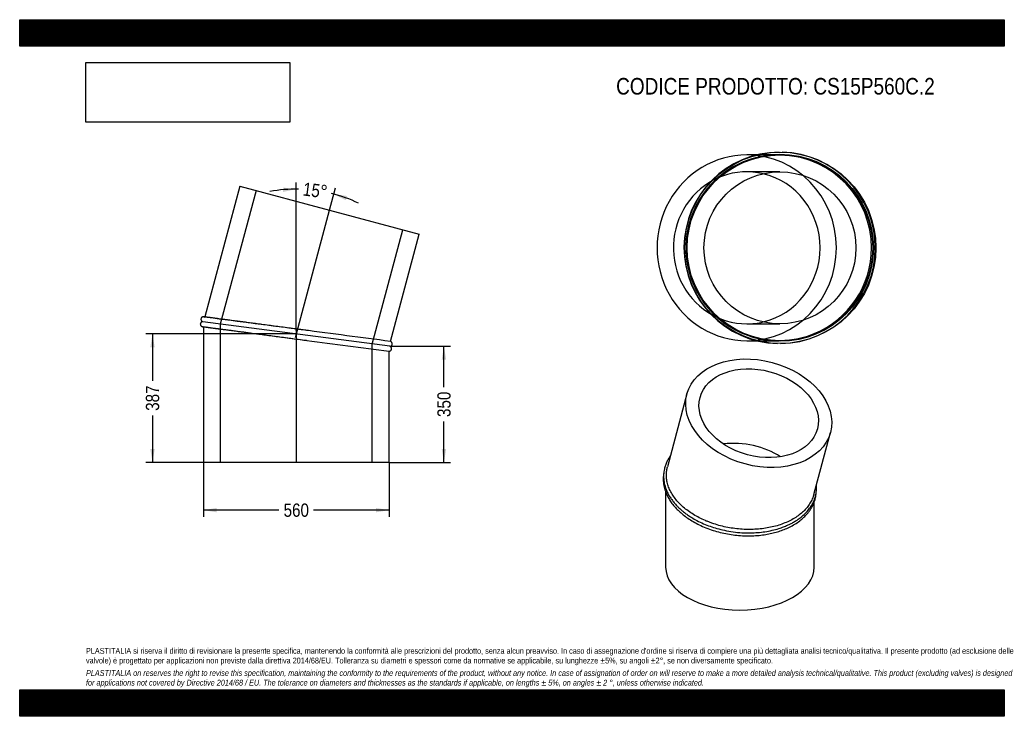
# Model space of a CAD drawing. Header units: millimetres. Extents: x 0 to 2970, y 0 to 2100.
import ezdxf
from ezdxf.enums import TextEntityAlignment as Align
from ezdxf.lldxf.tags import DXFTag

# ---------------------------------------------------------------- set-up
doc = ezdxf.new("R2010")
doc.units = ezdxf.units.MM
doc.header["$LTSCALE"] = 10
doc.layers.add('Default', color=7, linetype='Continuous')
doc.layers.add('TUBO_X_GOMITO_15', color=7, linetype='Continuous')
doc.styles.add('SEACAD_Arial_Narrow', font='ARIALN.TTF')
tags = doc.linetypes.add('CENTER2', pattern=[28.575, 19.05, -3.175, 3.175, -3.175]).pattern_tags.tags
tags[10:11] = [DXFTag(74, 4), DXFTag(75, 0), DXFTag(340, '0'), DXFTag(46, 0.0), DXFTag(50, 0.0), DXFTag(44, 0.0), DXFTag(45, 0.0)]
tags[8:9] = [DXFTag(74, 4), DXFTag(75, 0), DXFTag(340, '0'), DXFTag(46, 0.0), DXFTag(50, 0.0), DXFTag(44, 0.0), DXFTag(45, 0.0)]
tags[6:7] = [DXFTag(74, 4), DXFTag(75, 0), DXFTag(340, '0'), DXFTag(46, 0.0), DXFTag(50, 0.0), DXFTag(44, 0.0), DXFTag(45, 0.0)]
tags[4:5] = [DXFTag(74, 4), DXFTag(75, 0), DXFTag(340, '0'), DXFTag(46, 0.0), DXFTag(50, 0.0), DXFTag(44, 0.0), DXFTag(45, 0.0)]
tags = doc.linetypes.add('HIDDEN2', pattern=[4.7625, 3.175, -1.5875]).pattern_tags.tags
tags[6:7] = [DXFTag(74, 4), DXFTag(75, 0), DXFTag(340, '0'), DXFTag(46, 0.0), DXFTag(50, 0.0), DXFTag(44, 0.0), DXFTag(45, 0.0)]
tags[4:5] = [DXFTag(74, 4), DXFTag(75, 0), DXFTag(340, '0'), DXFTag(46, 0.0), DXFTag(50, 0.0), DXFTag(44, 0.0), DXFTag(45, 0.0)]
doc.dimstyles.new('Plastitalia', dxfattribs={"dimtxt": 40, "dimasz": 40, "dimexe": 20, "dimexo": 0, "dimgap": 10, "dimtad": 0, "dimdec": 0, "dimtxsty": 'SEACAD_Arial_Narrow', "dimblk1": '_SE_FILLED', "dimblk2": '_SE_FILLED', "dimsah": 1, "dimcen": 20, "dimadec": 0, "dimazin": 0, "dimtfac": 0.8, "dimtdec": 1, "dimtmove": 0, "dimatfit": 3, "dimfxl": 1, "dimtolj": 1, "dimarcsym": 0})
picture_1 = doc.add_image_def('image1.jpg', size_in_pixel=(4302, 1260))

# ---------------------------------------------------------------- blocks, each defined once
blk = doc.blocks.new('SEANNOT_GROUP')
at = {"layer": 'Default', "color": 7, "linetype": 'CENTER2'}
blk.add_line((834.3, 1162.8), (834.3, 765.6), dxfattribs=at)
blk = doc.blocks.new('SEANNOT_GROUP1')
at = {"layer": 'Default', "color": 7, "linetype": 'CENTER2'}
blk.add_line((831.6, 1142.4), (934.4, 1526.1), dxfattribs=at)
blk = doc.blocks.new('SE')
at = {"layer": 'TUBO_X_GOMITO_15', "color": 7, "linetype": 'Continuous'}
for p, q in [((663.9, 1598.6), (558.2, 1203.9)), ((663.9, 1598.6), (1204.8, 1453.7)), ((1118.1, 1130.1), (1204.8, 1453.7)), ((1116.2, 1115.4), (552.3, 1189.6)), ((1116.2, 1115.4), (552.3, 1189.6)), ((554.3, 1174.3), (554.3, 765.6)), ((1114.3, 765.6), (1114.3, 1100.6)), ((1114.3, 765.6), (554.3, 765.6))]:
    blk.add_line(p, q, dxfattribs=at)
at = {"layer": 'TUBO_X_GOMITO_15', "color": 7, "linetype": 'HIDDEN2'}
for p, q in [((713, 1585.5), (605.1, 1182.6)), ((1063.5, 1122.3), (1155.8, 1466.8)), ((558.2, 1203.9), (558, 1203.4)), ((554.3, 1174.8), (554.3, 1174.3)), ((605.1, 1182.6), (605.1, 765.6)), ((1063.5, 765.6), (1063.5, 1122.3))]:
    blk.add_line(p, q, dxfattribs=at)
for centre, start, end in [((-19504.2, -154426.6), 82.545141, 82.651633), ((21455.6, 156694.3), 262.348392, 262.460281)]:
    blk.add_arc(centre, 156917.7, start, end, dxfattribs=at)
at = {"layer": 'TUBO_X_GOMITO_15', "color": 7, "linetype": 'Continuous'}
for centre, start, end in [((-19504.2, -154426.6), 82.448265, 82.545141), ((21455.6, 156694.3), 262.460281, 262.551735)]:
    blk.add_arc(centre, 156917.7, start, end, dxfattribs=at)
for points, knots in [([(552.3, 1189.6), (551.7, 1189.6), (550.8, 1189.5), (549.2, 1189), (547.8, 1188.2), (546.4, 1186.9), (545.4, 1185.3), (544.8, 1183.2), (544.8, 1181.4), (545.2, 1179.7), (545.9, 1178.1), (547, 1176.7), (548.4, 1175.6), (550.1, 1174.8), (551.2, 1174.7), (551.8, 1174.6)], [0, 0, 0, 0, 0.067614, 0.138208, 0.208589, 0.275137, 0.38361, 0.45287, 0.549679, 0.615298, 0.689642, 0.769215, 0.849816, 0.927427, 1, 1, 1, 1]), ([(555.7, 1204.2), (555.1, 1204.3), (554.2, 1204.4), (552.6, 1204.2), (551.1, 1203.7), (549.5, 1202.8), (548.2, 1201.4), (547.2, 1199.6), (546.7, 1197.9), (546.7, 1196), (547.1, 1194.3), (547.9, 1192.7), (549.2, 1191.2), (550.7, 1190.1), (551.7, 1189.8), (552.3, 1189.6)], [0, 0, 0, 0, 0.066583, 0.135205, 0.203712, 0.268489, 0.373406, 0.44104, 0.539846, 0.606446, 0.68205, 0.7633, 0.845993, 0.925968, 1, 1, 1, 1]), ([(855.4, 1164.7), (853.6, 1165), (845, 1166.1), (827.9, 1168.4), (805.9, 1171.3), (783.7, 1174.2), (762, 1177), (741, 1179.8), (721.1, 1182.4), (702.4, 1184.9), (687.8, 1186.8), (676.8, 1188.3), (668.9, 1189.3), (661, 1190.3), (652.6, 1191.5), (643.5, 1192.6), (633.8, 1193.9), (623.6, 1195.3), (613.9, 1196.5), (604.9, 1197.7), (596.6, 1198.8), (588.6, 1199.9), (581, 1200.9), (574.1, 1201.8), (567.9, 1202.6), (562.7, 1203.3), (558.8, 1203.8), (556.2, 1204.1), (555.8, 1204.2), (555.7, 1204.2)], [0, 0, 0, 0, 0.0110399, 0.0596954, 0.1083544, 0.1570116, 0.2056623, 0.2539807, 0.300874, 0.3462509, 0.3901109, 0.4114755, 0.4324609, 0.4533937, 0.4768766, 0.5034689, 0.5331666, 0.5659651, 0.6018592, 0.632802, 0.6657205, 0.7006123, 0.7374753, 0.7763077, 0.8171085, 0.859877, 0.9046139, 0.9513206, 0.9991829, 0.9991829, 0.9991829, 0.9991829]), ([(551.8, 1174.6), (551.9, 1174.6), (552.1, 1174.6), (554.1, 1174.3), (557, 1173.9), (560.9, 1173.4), (565.8, 1172.8), (571.9, 1171.9), (579.1, 1171), (586.7, 1170), (594.4, 1169), (602.1, 1168), (609.5, 1167), (616.7, 1166.1), (623.8, 1165.1), (631.1, 1164.2), (638.7, 1163.2), (646.6, 1162.1), (657.7, 1160.7), (672.3, 1158.7), (690.9, 1156.3), (710.6, 1153.7), (731.1, 1151), (752.2, 1148.2), (773.9, 1145.4), (795.9, 1142.5), (818.1, 1139.5), (840.3, 1136.6), (856.8, 1134.4), (864.7, 1133.4), (866, 1133.2)], [0.0011093, 0.0011093, 0.0011093, 0.0011093, 0.0409287, 0.08012, 0.1175753, 0.1532951, 0.1872793, 0.2273152, 0.2646368, 0.2992412, 0.3311249, 0.3602846, 0.3867165, 0.4104171, 0.4326764, 0.4550718, 0.4776074, 0.5002832, 0.5230993, 0.5691438, 0.6157491, 0.6628331, 0.7099843, 0.7571421, 0.8043024, 0.8514609, 0.8986164, 0.9457786, 0.9929442, 1, 1, 1, 1]), ([(1116.2, 1115.4), (1116.8, 1115.4), (1117.8, 1115.4), (1119.3, 1116), (1120.7, 1116.8), (1122.1, 1118), (1123.1, 1119.7), (1123.7, 1121.7), (1123.7, 1123.5), (1123.4, 1125.3), (1122.6, 1126.8), (1121.5, 1128.2), (1120.1, 1129.3), (1118.9, 1129.9), (1118.2, 1130.1), (1118.1, 1130.1)], [0, 0, 0, 0, 0.071987, 0.147148, 0.222082, 0.292935, 0.408425, 0.482165, 0.585236, 0.655099, 0.734252, 0.818972, 0.904787, 0.987419, 1, 1, 1, 1]), ([(1114.2, 1100.6), (1114.3, 1100.6), (1114.8, 1100.6), (1116, 1100.8), (1117.4, 1101.2), (1119, 1102.2), (1120.3, 1103.5), (1121.3, 1105.3), (1121.8, 1107.1), (1121.8, 1108.9), (1121.4, 1110.6), (1120.6, 1112.3), (1119.4, 1113.7), (1117.8, 1114.8), (1116.8, 1115.2), (1116.2, 1115.4)], [0, 0, 0, 0, 0.006197, 0.079259, 0.152198, 0.221165, 0.332869, 0.404879, 0.510077, 0.580986, 0.66148, 0.747987, 0.836029, 0.921178, 1, 1, 1, 1])]:
    blk.add_open_spline(points, degree=3, knots=knots, dxfattribs=at)
at = {"layer": 'TUBO_X_GOMITO_15', "color": 7, "linetype": 'HIDDEN2'}
for points in [[(555.7, 1204.2), (556.5, 1204.1), (557.3, 1203.7), (558.1, 1203.3)], [(554.4, 1174.9), (553.5, 1174.6), (552.6, 1174.5), (551.8, 1174.6)]]:
    blk.add_open_spline(points, degree=3, dxfattribs=at)
blk.add_open_spline([(870.6, 1162.7), (863.2, 1163.7), (853.5, 1165), (842.9, 1166.4), (839.1, 1166.9)], degree=3, knots=[0, 0, 0, 0, 0.0428635, 0.06697662, 0.06697662, 0.06697662, 0.06697662], dxfattribs=at)
blk = doc.blocks.new('DMBLK21')
at = {"layer": 'Default', "linetype": 'Continuous'}
for points in [[(594.3, 614.8), (594.3, 628.1), (554.3, 621.5)], [(1074.3, 614.8), (1114.3, 621.5), (1074.3, 628.1)]]:
    blk.add_hatch(color=7, dxfattribs=at).paths.add_polyline_path(points)
at = {"layer": 'Default', "color": 7, "linetype": 'Continuous'}
for p, q in [((554.3, 765.6), (554.3, 601.5)), ((1114.3, 765.6), (1114.3, 601.5)), ((782.1, 621.5), (554.3, 621.5)), ((1114.3, 621.5), (886.4, 621.5))]:
    blk.add_line(p, q, dxfattribs=at)
at = {"layer": 'Default', "color": 7, "linetype": 'Continuous', "style": 'SEACAD_Arial_Narrow'}
blk.add_text('560', height=40, dxfattribs=at).set_placement((796.1, 641.5), align=Align.TOP_LEFT)
blk = doc.blocks.new('_SE_FILLED')
at = {"color": 0}
blk.add_line((0, 0), (-1, 0), dxfattribs=at)
blk.add_solid([(0, 0), (-1, -0.1665), (-1, 0.1665), (0, 0)], dxfattribs=at)
blk = doc.blocks.new('DMBLK22')
at = {"layer": 'Default', "linetype": 'Continuous'}
for points in [[(1286.4, 1075.4), (1279.8, 1115.4), (1273.1, 1075.4)], [(1286.4, 805.6), (1273.1, 805.6), (1279.8, 765.6)]]:
    blk.add_hatch(color=7, dxfattribs=at).paths.add_polyline_path(points)
at = {"layer": 'Default', "color": 7, "linetype": 'Continuous'}
for p, q in [((1116.2, 1115.4), (1299.8, 1115.4)), ((1279.8, 992.7), (1279.8, 1115.4)), ((1279.8, 765.6), (1279.8, 888.3)), ((1114.3, 765.6), (1299.8, 765.6))]:
    blk.add_line(p, q, dxfattribs=at)
at = {"layer": 'Default', "color": 7, "linetype": 'Continuous', "style": 'SEACAD_Arial_Narrow'}
blk.add_text('350', height=40, rotation=90, dxfattribs=at).set_placement((1259.8, 902.3), align=Align.TOP_LEFT)
blk = doc.blocks.new('SE1')
at = {"layer": 'TUBO_X_GOMITO_15', "color": 7, "linetype": 'Continuous'}
for p, q in [((2012.8, 971.7), (1953.9, 751.8)), ((2395.5, 669), (2445.5, 855.7)), ((1948.5, 676.4), (1948.5, 449.6)), ((2396.5, 449.6), (2396.5, 645.9))]:
    blk.add_line(p, q, dxfattribs=at)
for major_axis in [(-216.4, 58), (-177.1, 47.5)]:
    blk.add_ellipse((2229.2, 913.7), major_axis=major_axis, ratio=0.707107, dxfattribs=at)
for centre, major_axis, ratio, start_param, end_param in [((2172.5, 702.3), (182.7, -24.1), 0.646887, 0.92656, 1.933489), ((2172.5, 702.3), (182.7, -24.1), 0.646887, 0.92656, 1.933489), ((2172.5, 449.6), (224, 0), 0.57735, 3.141593, 6.283185)]:
    blk.add_ellipse(centre, major_axis=major_axis, ratio=ratio, start_param=start_param, end_param=end_param, dxfattribs=at)
for points, knots in [([(1963, 785.9), (1962.8, 785.5), (1960.8, 782.7), (1956.9, 776.7), (1951.8, 767.2), (1947.5, 756.6), (1944.6, 746.3), (1943.1, 737.5), (1942.4, 730.3), (1942.3, 724.5), (1942.4, 719.5), (1942.7, 714.8), (1943.3, 709.3), (1944.5, 702.2), (1946.6, 693.6), (1950, 683.7), (1954.5, 673.3), (1960.3, 663), (1966.8, 653.2), (1974.1, 643.7), (1981.5, 635.5), (1987.9, 629.1), (1992.6, 624.8), (1996.4, 621.4), (2000.5, 617.9), (2006.5, 613.2), (2015.2, 606.7), (2027.7, 598.6), (2043.7, 589.5), (2062.3, 580.6), (2082.6, 572.6), (2103.7, 565.9), (2126.7, 560.2), (2152, 555.8), (2178.5, 553.2), (2203.3, 552.7), (2226.5, 553.8), (2248.2, 556.3), (2269.5, 560.4), (2288.3, 565.4), (2303.7, 570.8), (2315.4, 575.6), (2325.3, 580.3), (2334.9, 585.5), (2345.8, 592.2), (2357.7, 600.8), (2369.8, 611.6), (2380.6, 623.8), (2388, 634.7), (2392.5, 642.9), (2395, 648.1), (2396.7, 652.2), (2398.1, 656), (2399.5, 660.2), (2401, 665.4), (2402.4, 672), (2403.5, 679.8), (2404, 688.2), (2403.8, 694.6), (2403.5, 698.1), (2403.5, 698.7)], [0.1201994, 0.1201994, 0.1201994, 0.1201994, 0.1213274, 0.130171, 0.1412963, 0.1533147, 0.1649122, 0.174327, 0.1808473, 0.1870258, 0.1921718, 0.1962943, 0.2014673, 0.2088834, 0.2180767, 0.2280767, 0.2396218, 0.2505413, 0.2611537, 0.2718418, 0.2823996, 0.2897848, 0.2945076, 0.2982232, 0.3025131, 0.3076459, 0.316601, 0.3283367, 0.3421008, 0.3582312, 0.3738665, 0.3889626, 0.4050322, 0.4235204, 0.4420038, 0.4600823, 0.4752562, 0.4908378, 0.5068295, 0.5227599, 0.534668, 0.544584, 0.5528058, 0.5613604, 0.5717412, 0.5850043, 0.5998047, 0.6159696, 0.6308487, 0.6380265, 0.64391, 0.6480863, 0.6516098, 0.6560539, 0.6616976, 0.6683401, 0.6767675, 0.6858962, 0.6945309, 0.6964275, 0.6964275, 0.6964275, 0.6964275]), ([(2016.3, 619.1), (2011.2, 622.8), (2006.2, 626.8), (1996.9, 634.8), (1992.6, 639), (1984.5, 647.5), (1980.7, 651.9), (1973.8, 660.9), (1970.6, 665.4), (1965, 674.7), (1962.5, 679.4), (1958.3, 688.8), (1956.5, 693.5), (1953.7, 703), (1952.6, 707.8), (1951.1, 717.3), (1950.7, 722.1), (1950.7, 731.7), (1951, 736.5), (1952.2, 744.8), (1953, 748.3), (1953.9, 751.8)], [0, 0, 0, 0, 0.015625, 0.015625, 0.03125, 0.03125, 0.046875, 0.046875, 0.0625, 0.0625, 0.078125, 0.078125, 0.09375, 0.09375, 0.109375, 0.109375, 0.125, 0.125, 0.140625, 0.140625, 0.1524425, 0.1524425, 0.1524425, 0.1524425]), ([(1942.5, 731.2), (1942.2, 729.4), (1941.6, 724.7), (1941.2, 718.9), (1941.2, 713.8), (1941.3, 710.5), (1941.5, 707.2), (1941.9, 703), (1942.6, 697.5), (1944.1, 690.1), (1945.4, 685.4), (1946.4, 682.3)], [0.94977396, 0.94977396, 0.94977396, 0.94977396, 0.9554567, 0.96417778, 0.96796821, 0.97118565, 0.97405898, 0.97827834, 0.98398482, 0.99122546, 1, 1, 1, 1]), ([(1946.4, 682.3), (1948.1, 677.3), (1951, 669.2), (1957.8, 656.3), (1965.4, 644.4), (1974.8, 632.5), (1985.7, 621), (1997.9, 610), (2011.6, 599.4), (2027.4, 589), (2045.2, 579.2), (2064.8, 570), (2085.9, 562.1), (2107.6, 555.5), (2129.6, 550.4), (2151.9, 546.8), (2174.3, 544.5), (2197, 543.7), (2219.4, 544.4), (2240.3, 546.4), (2259.5, 549.6), (2277.2, 553.6), (2294, 558.6), (2310.4, 564.8), (2326.6, 572.4), (2342.2, 581.4), (2356.4, 591.6), (2367.7, 601.8), (2376.2, 611), (2383, 619.8), (2388.8, 628.8), (2393.5, 638), (2396.8, 646.3), (2399, 653.3), (2400.5, 659.3), (2401.6, 665), (2402.2, 669.6), (2402.4, 672.5), (2402.5, 673.3)], [0, 0, 0, 0, 0.0143004, 0.0274959, 0.0396024, 0.0536841, 0.0671881, 0.0803616, 0.0943115, 0.1087735, 0.1241279, 0.140173, 0.1563636, 0.1723229, 0.1880058, 0.2034783, 0.2189845, 0.2347173, 0.2507192, 0.2659556, 0.2795096, 0.2929588, 0.3062804, 0.3194873, 0.3340153, 0.3495414, 0.3648418, 0.3796035, 0.3907211, 0.4000762, 0.4116235, 0.4221044, 0.430981, 0.4385089, 0.444631, 0.4499922, 0.4565714, 0.4589872, 0.4589872, 0.4589872, 0.4589872]), ([(2395.5, 669), (2395.2, 667.8), (2394.9, 666.7), (2393.1, 661), (2391.3, 656.4), (2387.1, 647.5), (2384.6, 643.2), (2379, 634.7), (2375.8, 630.6), (2368.9, 622.6), (2365.1, 618.7), (2352.9, 607.7), (2343.6, 601), (2327.9, 591.9), (2322.4, 589.1), (2311, 583.9), (2305, 581.5), (2292.7, 577), (2286.4, 575.1), (2273.4, 571.5), (2266.7, 570), (2253.2, 567.4), (2246.3, 566.3), (2232.3, 564.6), (2225.1, 564), (2210.6, 563.3), (2203.4, 563.1), (2188.7, 563.3), (2181.4, 563.7), (2159.3, 565.4), (2144.6, 567.5), (2123.1, 572), (2115.9, 573.7), (2101.9, 577.6), (2095, 579.7), (2084.9, 583.3), (2081.6, 584.5), (2074.9, 587.1), (2071.7, 588.4), (2062.1, 592.5), (2055.9, 595.4), (2037.9, 604.7), (2026.7, 611.5), (2016.3, 619.1)], [0.6523991, 0.6523991, 0.6523991, 0.6523991, 0.65625, 0.65625, 0.671875, 0.671875, 0.6875, 0.6875, 0.703125, 0.703125, 0.71875, 0.71875, 0.75, 0.75, 0.765625, 0.765625, 0.78125, 0.78125, 0.796875, 0.796875, 0.8125, 0.8125, 0.828125, 0.828125, 0.84375, 0.84375, 0.859375, 0.859375, 0.875, 0.875, 0.90625, 0.90625, 0.921875, 0.921875, 0.9375, 0.9375, 0.9453125, 0.9453125, 0.953125, 0.953125, 0.96875, 0.96875, 1, 1, 1, 1])]:
    blk.add_open_spline(points, degree=3, knots=knots, dxfattribs=at)
blk = doc.blocks.new('DMBLK23')
at = {"layer": 'Default', "linetype": 'Continuous'}
for points in [[(794.6, 1580.7), (834.3, 1589.2), (794, 1594)], [(987.4, 1568.6), (947.3, 1574.3), (983.4, 1555.9)]]:
    blk.add_hatch(color=7, dxfattribs=at).paths.add_polyline_path(points)
at = {"layer": 'Default', "color": 7, "linetype": 'Continuous'}
for p, q in [((834.3, 1162.8), (834.3, 1609.2)), ((934.4, 1526.1), (952.5, 1593.6))]:
    blk.add_line(p, q, dxfattribs=at)
for start, end in [(89.1219, 100.4952), (64.5048, 75.8781)]:
    blk.add_arc((834.3, 1152.5), 436.7, start, end, dxfattribs=at)
at = {"layer": 'Default', "color": 7, "linetype": 'Continuous', "style": 'SEACAD_Arial_Narrow'}
blk.add_text('15°', height=40, rotation=352.5, dxfattribs=at).set_placement((857.8, 1610), align=Align.TOP_LEFT)
blk = doc.blocks.new('SE2')
at = {"layer": 'TUBO_X_GOMITO_15', "color": 7, "linetype": 'Continuous'}
for p, q in [((2223.5, 1692.3), (2193.2, 1692.3)), ((2193.2, 1132.3), (2222.9, 1132.3))]:
    blk.add_line(p, q, dxfattribs=at)
at = {"layer": 'TUBO_X_GOMITO_15', "color": 7, "linetype": 'HIDDEN2'}
for p, q in [((2289.4, 1692.3), (2223.5, 1692.3)), ((2293.3, 1641.5), (2193.2, 1641.5)), ((2193.2, 1183.1), (2293.3, 1183.1)), ((2222.9, 1132.3), (2289.4, 1132.3))]:
    blk.add_line(p, q, dxfattribs=at)
at = {"layer": 'TUBO_X_GOMITO_15', "color": 7, "linetype": 'Continuous'}
for centre, radius in [((2294.3, 1412.3), 288.5), ((2293.3, 1412.3), 280), ((2293.3, 1412.3), 229.2)]:
    blk.add_circle(centre, radius, dxfattribs=at)
at = {"layer": 'TUBO_X_GOMITO_15', "color": 7, "linetype": 'HIDDEN2'}
blk.add_circle((2293.3, 1412.3), 281.9, dxfattribs=at)
blk.add_circle((2293.3, 1412.3), 281.9, dxfattribs=at)
at = {"layer": 'TUBO_X_GOMITO_15', "color": 7, "linetype": 'Continuous'}
blk.add_arc((2292.3, 1412.3), 288.5, 90.3697, 268.7874, dxfattribs=at)
at = {"layer": 'TUBO_X_GOMITO_15', "color": 7, "linetype": 'HIDDEN2'}
for centre, radius, start, end in [((2292.3, 1412.3), 288.5, 0, 88.4144), ((2289.5, 1412.3), 280, 89.8508, 360), ((2289.5, 1412.3), 280, 0, 86.8299), ((2292.3, 1412.3), 288.5, 270.7576, 0)]:
    blk.add_arc(centre, radius, start, end, dxfattribs=at)
at = {"layer": 'TUBO_X_GOMITO_15', "color": 7, "linetype": 'Continuous'}
for major_axis, start_param, end_param in [((0, 280), 0, 3.141593), ((0, -229.2), 0.224085, 2.917508)]:
    blk.add_ellipse((2193.2, 1412.3), major_axis=major_axis, ratio=0.965926, start_param=start_param, end_param=end_param, dxfattribs=at)
at = {"layer": 'TUBO_X_GOMITO_15', "color": 7, "linetype": 'HIDDEN2'}
for major_axis, start_param, end_param in [((0, 280), 3.141593, 6.283185), ((0, -229.2), 2.917508, 6.283185), ((0, -229.2), 0, 0.224085)]:
    blk.add_ellipse((2193.2, 1412.3), major_axis=major_axis, ratio=0.965926, start_param=start_param, end_param=end_param, dxfattribs=at)
blk = doc.blocks.new('DMBLK24')
at = {"layer": 'Default', "linetype": 'Continuous'}
for points in [[(393.9, 1112.5), (407.3, 1112.5), (400.6, 1152.5)], [(393.9, 805.6), (400.6, 765.6), (407.3, 805.6)]]:
    blk.add_hatch(color=7, dxfattribs=at).paths.add_polyline_path(points)
at = {"layer": 'Default', "color": 7, "linetype": 'Continuous'}
for p, q in [((834.3, 1152.5), (380.6, 1152.5)), ((400.6, 1152.5), (400.6, 1011.2)), ((400.6, 906.9), (400.6, 765.6)), ((834.3, 765.6), (380.6, 765.6))]:
    blk.add_line(p, q, dxfattribs=at)
at = {"layer": 'Default', "color": 7, "linetype": 'Continuous', "style": 'SEACAD_Arial_Narrow'}
blk.add_text('387', height=40, rotation=90, dxfattribs=at).set_placement((380.6, 920.9), align=Align.TOP_LEFT)

msp = doc.modelspace()

# ---------------------------------------------------------------- hatches: boundary and pattern name
at = {"layer": 'Default', "linetype": 'Continuous'}
h = msp.add_hatch(dxfattribs=at)
h.set_pattern_fill('LINE', scale=0.629921, angle=45, style=0)
h.paths.add_polyline_path([(2970, 2020), (2970, 2100), (0, 2100), (0, 2020)])
for points in [[(2970, 2020), (2970, 2100), (0, 2100), (0, 2020)], [(2970, 0), (2970, 80), (0, 80), (0, 0)]]:
    msp.add_hatch(color=7, dxfattribs=at).paths.add_polyline_path(points)
h = msp.add_hatch(dxfattribs=at)
h.set_pattern_fill('LINE', scale=0.629921, angle=45, style=0)
h.paths.add_polyline_path([(2970, 0), (2970, 80), (0, 80), (0, 0)])

# ---------------------------------------------------------------- linework, layer by layer
at = {"layer": 'Default', "color": 7, "linetype": 'Continuous'}
for p, q in [((0, 2100), (2970, 2100)), ((0, 2020), (0, 2100)), ((2970, 2100), (2970, 2020)), ((2970, 2020), (0, 2020)), ((0, 80), (2970, 80)), ((0, 0), (0, 80)), ((2970, 80), (2970, 0)), ((2970, 0), (0, 0))]:
    msp.add_line(p, q, dxfattribs=at)

# ---------------------------------------------------------------- block references
at = {"layer": 'Default'}
for name in ['SE2', 'SE', 'SEANNOT_GROUP1', 'SEANNOT_GROUP', 'SE1']:
    msp.add_blockref(name, (0, 0), dxfattribs=at)

# ---------------------------------------------------------------- texts
at = {"layer": 'Default', "attachment_point": 1}
for s, insert, char_height, width in [('{\\fArial Narrow|b0||i0||c0|p34;\\C7;\\H50.;\\W1.;CODICE PRODOTTO: CS15P560C.2}', (1799.1, 1924.4), 50, 964.091), ("{\\fArial Narrow|b0||i0||c0|p34;\\C7;\\H17.5;\\W1.;PLASTITALIA si riserva il diritto di revisionare la presente specifica, mantenendo la conformità alle prescrizioni del prodotto, senza alcun preavviso. In caso di assegnazione d'ordine si riserva di compiere una più dettagliata analisi tecnico/qualitativa. Il presente prodotto (ad esclusione delle \\P}{\\fArial Narrow|b0||i0||c0|p34;\\C7;\\H17.5;\\W1.;valvole) è progettato per applicazioni non previste dalla direttiva 2014/68/EU. Tolleranza su diametri e spessori come da normative se applicabile, su lunghezze ±5%, su angoli ±2°, se non diversamente specificato.\\P}{\\fArial Narrow|b0||i0||c0|p34;\\C7;\\H5.;\\W1.;   \\P}{\\fArial Narrow|b0||i1||c0|p34;\\C7;\\H17.5;\\W1.;PLASTITALIA on reserves the right to revise this specification, maintaining the conformity to the requirements of the product, without any notice. In case of assignation of order on will reserve to make a more detailed analysis technical/qualitative. This product (excluding valves) is designed \\P}{\\fArial Narrow|b0||i1||c0|p34;\\C7;\\H17.5;\\W1.;for applications not covered by Directive 2014/68 / EU. The tolerance on diameters and thicknesses as the standards if applicable, on lengths ± 5%, on angles ± 2 °, unless otherwise indicated.\\P}", (200, 206), 17.5, 2570)]:
    msp.add_mtext(s, dxfattribs=dict(at, insert=insert, char_height=char_height, width=width))

# ---------------------------------------------------------------- dimensions: what is measured, and where the dimension line sits
at = {"layer": 'Default', "color": 7, "linetype": 'Continuous'}
dim = msp.add_angular_dim_2l(base=(891.3, 1585.5), line1=((834.3, 1152.5), (834.3, 1162.8)), line2=((834.3, 1152.5), (934.4, 1526.1)), text='\\A1;<>', dimstyle='Plastitalia', override={"dimadec": 2}, dxfattribs=at)
dim.commit()
dim.dimension.update_dxf_attribs({"geometry": 'DMBLK23', "text_midpoint": (891.3, 1585.5), "dimtype": 162})
for base, p1, p2, angle, picture, middle, dimtype in [((400.6, 1152.5), (834.3, 1152.5), (834.3, 765.6), 270, 'DMBLK24', (400.6, 959), 161), ((1279.8, 1115.4), (1114.3, 765.6), (1116.2, 1115.4), 90, 'DMBLK22', (1279.8, 940.5), 160)]:
    dim = msp.add_linear_dim(base=base, p1=p1, p2=p2, angle=angle, text='\\A1;<>', dimstyle='Plastitalia', dxfattribs=at)
    dim.commit()
    dim.dimension.update_dxf_attribs({"geometry": picture, "text_midpoint": middle, "dimtype": dimtype})
dim = msp.add_linear_dim(base=(554.3, 621.5), p1=(1114.3, 765.6), p2=(554.3, 765.6), text='\\A1;<>', dimstyle='Plastitalia', dxfattribs=at)
dim.commit()
dim.dimension.update_dxf_attribs({"geometry": 'DMBLK21', "text_midpoint": (834.3, 621.5), "dimtype": 160})

# ---------------------------------------------------------------- pictures from other files: only their frames are drawn
image = msp.add_image(picture_1, insert=(200, 1791), size_in_units=(614.6, 180))
image.dxf.flags = 7

doc.saveas('drawing.dxf')
